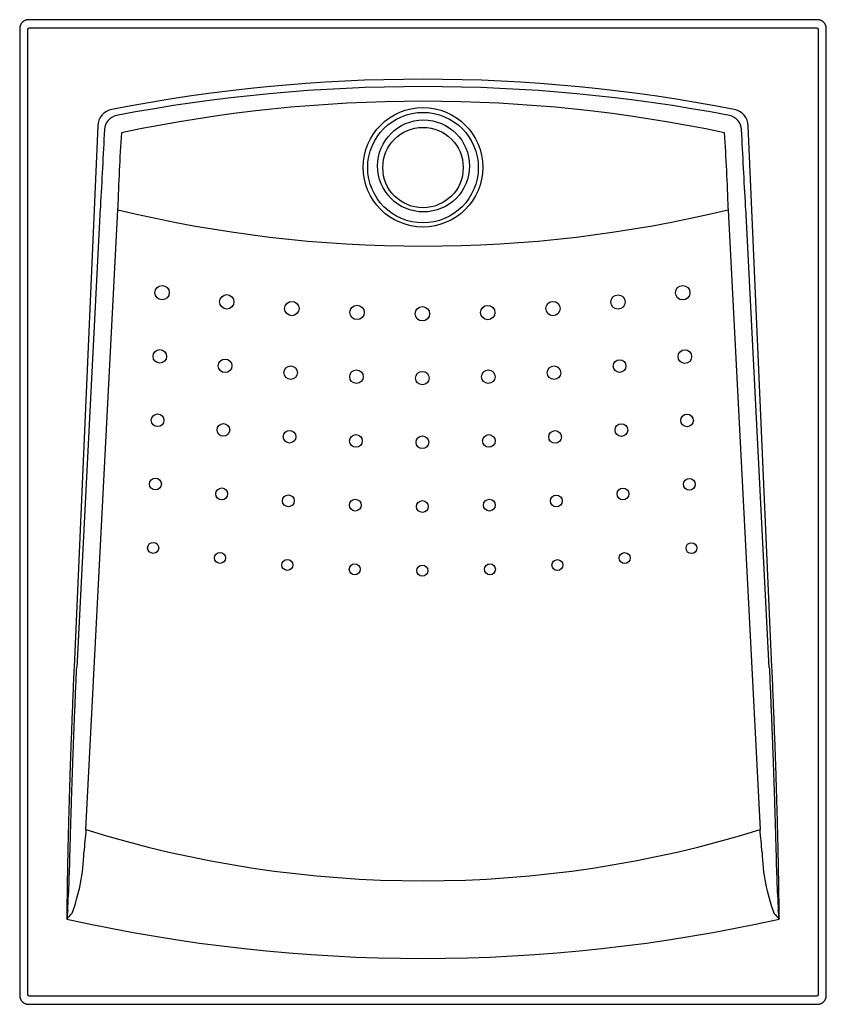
# Model space of a CAD drawing. Header units: millimetres. Extents: x -0.45 to 0.45, y -1.1 to 0.
import ezdxf

# ---------------------------------------------------------------- set-up
doc = ezdxf.new("R2010")
doc.units = ezdxf.units.MM
doc.layers.add('BLOCKS', color=3, linetype='Continuous')

msp = doc.modelspace()

# ---------------------------------------------------------------- linework, layer by layer
at = {"layer": 'BLOCKS'}
for p, q in [((0.4414, 0), (-0.4414, 0)), ((-0.4514, -0.01), (-0.4514, -1.0928)), ((-0.4403, -0.0091), (0.4403, -0.0091)), ((0.4514, -1.0928), (0.4514, -0.01)), ((-0.4423, -1.0917), (-0.4423, -0.0111)), ((0.4423, -0.0111), (0.4423, -1.0917)), ((-0.3641, -0.119), (-0.3906, -0.7253)), ((0.3906, -0.7253), (0.3641, -0.119)), ((-0.3612, -0.2111), (-0.3876, -0.7254)), ((-0.3772, -0.907), (-0.3415, -0.2129)), ((0.3415, -0.2129), (0.3772, -0.907)), ((0.3876, -0.7254), (0.3612, -0.2112)), ((-0.4414, -1.1028), (0.4414, -1.1028)), ((0.4403, -1.0937), (-0.4403, -1.0937))]:
    msp.add_line(p, q, dxfattribs=at)
for centre, radius in [((0, -0.1653), 0.0669), ((0, -0.1657), 0.0619), ((0.0006, -0.1638), 0.0515), ((0, -0.1657), 0.045), ((-0.292, -0.3057), 0.00805), ((-0.2196, -0.316), 0.00805), ((0.2183, -0.3162), 0.00805), ((0.2907, -0.3058), 0.00804), ((-0.1468, -0.3235), 0.00805), ((0.1455, -0.3235), 0.00804), ((-0.0738, -0.3279), 0.00804), ((-0.0007, -0.3294), 0.00805), ((0.0725, -0.328), 0.00805), ((-0.2945, -0.3771), 0.00757), ((0.2931, -0.3773), 0.0076), ((-0.2215, -0.3877), 0.00758), ((0.2201, -0.3879), 0.00709), ((-0.1481, -0.3953), 0.00757), ((-0.0745, -0.3999), 0.00757), ((-0.0007, -0.4014), 0.00755), ((0.0731, -0.3999), 0.00756), ((0.1467, -0.3954), 0.00756), ((-0.297, -0.4487), 0.00708), ((0.2956, -0.4489), 0.00708), ((-0.2234, -0.4594), 0.00711), ((-0.1494, -0.4671), 0.00709), ((0.1479, -0.4673), 0.00709), ((0.222, -0.4596), 0.00708), ((-0.0751, -0.4718), 0.00709), ((-0.0007, -0.4733), 0.00708), ((0.0737, -0.4718), 0.00708), ((-0.2995, -0.5201), 0.00663), ((0.2981, -0.5204), 0.0066), ((-0.2253, -0.5311), 0.00665), ((0.2238, -0.5312), 0.00663), ((-0.1507, -0.5389), 0.00663), ((-0.0758, -0.5437), 0.00661), ((-0.0007, -0.5453), 0.00661), ((0.0743, -0.5437), 0.00661), ((0.1492, -0.539), 0.00664), ((-0.302, -0.5916), 0.00619), ((0.3005, -0.5919), 0.00609), ((-0.2272, -0.6028), 0.00613), ((-0.1519, -0.6107), 0.00613), ((0.1504, -0.6108), 0.00612), ((0.2257, -0.603), 0.00613), ((-0.0764, -0.6156), 0.00613), ((-0.0008, -0.6171), 0.00614), ((0.0749, -0.6156), 0.00613)]:
    msp.add_circle(centre, radius, dxfattribs=at)
for centre, radius, start, end in [((0, -1.8734), 1.8067, 78.8871, 101.1129), ((0, -1.9106), 1.8357, 79.2267, 100.7731), ((0, -1.7239), 1.6325, 78.0688, 101.9328), ((-0.3445, -0.1198), 0.0196, 100.9295, 177.6834), ((0.3445, -0.1198), 0.0196, 2.3166, 79.0705), ((1.7019, -0.2666), 2.0442, 176.0745, 178.456), ((-1.7265, -0.2678), 2.0688, 1.5599, 3.913), ((0, 1.1996), 1.4532, 256.4055, 283.5914), ((1.583, -1.0966), 1.9694, 174.476, 175.2237), ((0, 0.3036), 1.2681, 252.6953, 287.3047), ((-1.583, -1.0966), 1.9694, 4.7763, 5.524), ((-2.1937, -0.892), 1.7991, 356.6456, 358.7624), ((-0.5909, -0.9267), 0.2115, 339.5488, 358.3777), ((0.5909, -0.9266), 0.2115, 181.6244, 200.4491), ((2.1937, -0.892), 1.7991, 181.2376, 183.3544), ((-0.9688, -0.5047), 0.7601, 318.5977, 319.2756), ((0.9688, -0.5047), 0.7601, 220.7244, 221.4023), ((0, 0.7728), 1.8242, 257.3772, 282.6228)]:
    msp.add_arc(centre, radius, start, end, dxfattribs=at)
for centre, major_axis, start_param, end_param in [((-0.3399, -0.1238), (-0.0111, -0.0129), 4.056677, 5.368101), ((0.3399, -0.1238), (0.0111, -0.0129), 0.915084, 2.226508)]:
    msp.add_ellipse(centre, major_axis=major_axis, ratio=0.975706, start_param=start_param, end_param=end_param, dxfattribs=at)
for points, weights in [([(-0.4414, 0), (-0.4473, 0), (-0.4514, -0.0041), (-0.4514, -0.01)], [1, 0.805024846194, 0.805024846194, 1]), ([(-0.4423, -0.0111), (-0.4423, -0.0099), (-0.4414, -0.0091), (-0.4403, -0.0091)], [1, 0.805024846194, 0.805024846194, 1]), ([(0.4403, -0.0091), (0.4414, -0.0091), (0.4423, -0.0099), (0.4423, -0.0111)], [1, 0.805024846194, 0.805024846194, 1]), ([(0.4514, -0.01), (0.4514, -0.0041), (0.4473, 0), (0.4414, 0)], [1, 0.805024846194, 0.805024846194, 1]), ([(-0.3906, -0.7253), (-0.3953, -0.833), (-0.3981, -0.93), (-0.3987, -1.0073)], [1, 0.969025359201, 0.969025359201, 1]), ([(-0.395, -0.9308), (-0.3934, -0.8688), (-0.3909, -0.7993), (-0.3876, -0.7254)], [1, 0.985110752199, 0.985110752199, 1]), ([(0.3876, -0.7254), (0.3909, -0.7993), (0.3934, -0.8688), (0.395, -0.9308)], [1, 0.985110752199, 0.985110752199, 1]), ([(0.3987, -1.0073), (0.3981, -0.93), (0.3953, -0.833), (0.3906, -0.7253)], [1, 0.969025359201, 0.969025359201, 1]), ([(-0.4403, -1.0937), (-0.4414, -1.0937), (-0.4423, -1.0928), (-0.4423, -1.0917)], [1, 0.805024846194, 0.805024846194, 1]), ([(0.4423, -1.0917), (0.4423, -1.0928), (0.4414, -1.0937), (0.4403, -1.0937)], [1, 0.805024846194, 0.805024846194, 1]), ([(-0.4514, -1.0928), (-0.4514, -1.0987), (-0.4473, -1.1028), (-0.4414, -1.1028)], [1, 0.805024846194, 0.805024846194, 1]), ([(0.4414, -1.1028), (0.4473, -1.1028), (0.4514, -1.0987), (0.4514, -1.0928)], [1, 0.805024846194, 0.805024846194, 1])]:
    msp.add_rational_spline(points, weights, degree=3, dxfattribs=at)
for points in [[(-0.3431, -0.1073), (-0.3431, -0.1074), (-0.3431, -0.1074), (-0.3431, -0.1075)], [(0.3431, -0.1073), (0.3431, -0.1074), (0.3431, -0.1074), (0.3431, -0.1075)], [(-0.3566, -0.1231), (-0.358, -0.1518), (-0.3595, -0.1805), (-0.3611, -0.2092)], [(-0.3567, -0.123), (-0.3566, -0.123), (-0.3566, -0.123), (-0.3566, -0.1231)], [(0.3566, -0.1231), (0.3566, -0.123), (0.3566, -0.123), (0.3567, -0.123)], [(0.3611, -0.2092), (0.3595, -0.1805), (0.358, -0.1518), (0.3566, -0.1231)], [(-0.3611, -0.2092), (-0.3611, -0.2099), (-0.3612, -0.2105), (-0.3612, -0.2111)], [(0.3612, -0.2112), (0.3612, -0.2105), (0.3611, -0.2099), (0.3611, -0.2092)], [(-0.3415, -0.2129), (-0.3415, -0.2124), (-0.3416, -0.212), (-0.3416, -0.2115)], [(0.3416, -0.2115), (0.3416, -0.212), (0.3416, -0.2124), (0.3415, -0.2129)], [(-0.3977, -0.9972), (-0.398, -1.0006), (-0.3983, -1.004), (-0.3987, -1.0073)], [(0.3987, -1.0073), (0.3983, -1.004), (0.398, -1.0006), (0.3977, -0.9972)]]:
    msp.add_open_spline(points, degree=3, dxfattribs=at)

doc.saveas('drawing.dxf')
